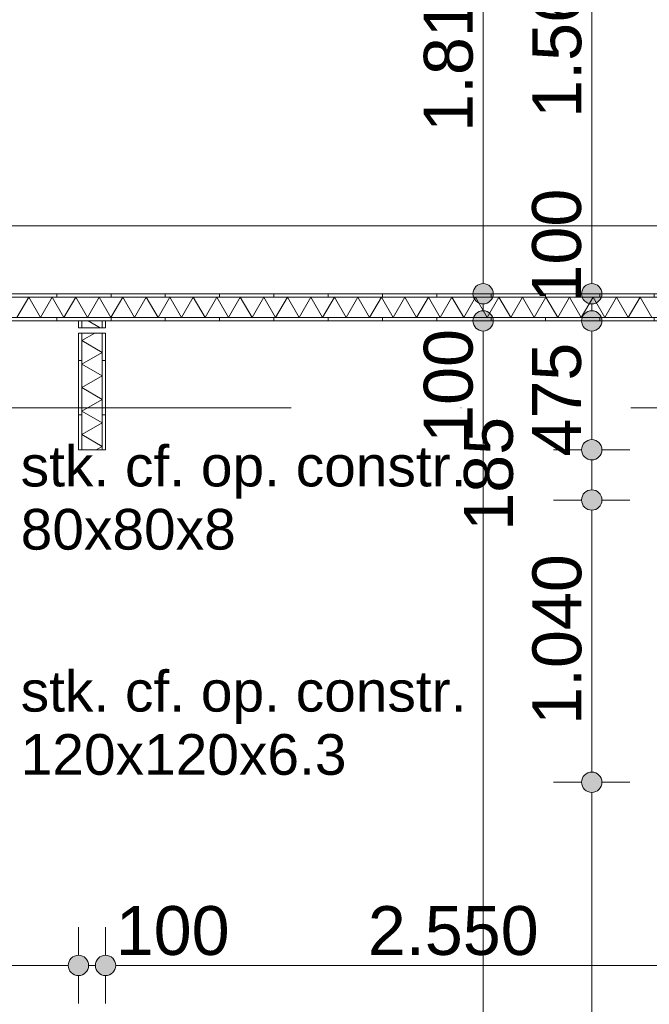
# Model space of a CAD drawing. Header units: millimetres. Extents: x -54205 to 167969, y -3415 to 61516.
# Tile 198 of 239: x 40064 to 42383, y 15828 to 19456. Entities that reach past the tile are written whole.
import ezdxf
from ezdxf.enums import TextEntityAlignment as Align

# ---------------------------------------------------------------- set-up
doc = ezdxf.new("R2010")
doc.units = ezdxf.units.MM
doc.header["$MEASUREMENT"] = 0
doc.linetypes.add('streep-punt', pattern=[2500, 1250, -625, 0, -625])
for name, color, linetype in [('Maatvoering 1_ 100', 7, 'Continuous'), ('Maatvoering 1_ 100 2D arcering', 7, 'Continuous'), ('New_22 NC Binnenwanden', 7, 'Continuous'), ('New_22 NC Binnenwanden Doorsnede-arcering', 7, 'Continuous'), ('New_22 NC Binnenwanden Laagscheidingslijnen', 7, 'Continuous'), ('New_Maatvoering 1_ 100', 7, 'Continuous'), ('New_Maatvoering 1_ 100 2D arcering', 7, 'Continuous'), ('New_Ruimtefuncties Zone omranding', 7, 'Continuous'), ('Stramien', 7, 'Continuous')]:
    doc.layers.add(name, color=color, linetype=linetype)
doc.styles.add('GENERATED_STYLE_1', font='arial.ttf')
doc.styles.add('GENERATED_STYLE_2', font='arial.ttf')
doc.dimstyles.new('GENERATED_STYLE__12', dxfattribs={"dimtxt": 0.18, "dimasz": 136.8, "dimexe": 0.18, "dimexo": 0.0625, "dimgap": 0, "dimtad": 0, "dimtih": 1, "dimtoh": 1, "dimdec": 4, "dimzin": 0, "dimdsep": 46, "dimcen": 0.09, "dimadec": 0, "dimazin": 0, "dimtfac": 1, "dimtdec": 4, "dimtmove": 0, "dimatfit": 3, "dimldrblk": 'ARROWHEAD_5', "dimfxl": 1, "dimtolj": 1, "dimtzin": 0, "dimarcsym": 0})
doc.dimstyles.new('GENERATED_STYLE__3', dxfattribs={"dimtxt": 179.999995, "dimasz": 142.5, "dimexe": 0.18, "dimexo": 0.0625, "dimgap": 0, "dimtad": 1, "dimtih": 1, "dimtoh": 1, "dimdec": 0, "dimzin": 0, "dimdsep": 46, "dimtxsty": 'GENERATED_STYLE_1', "dimblk": 'ARROWHEAD_11', "dimblk1": 'ARROWHEAD_11', "dimblk2": 'ARROWHEAD_11', "dimcen": 0.09, "dimse1": 1, "dimse2": 1, "dimclrd": 1, "dimclre": 1, "dimclrt": 2, "dimadec": 1, "dimazin": 0, "dimtfac": 1, "dimtdec": 4, "dimtmove": 0, "dimatfit": 3, "dimfxl": 1, "dimtolj": 1, "dimtzin": 0, "dimarcsym": 0})
doc.dimstyles.new('GENERATED_STYLE__4', dxfattribs={"dimtxt": 250, "dimasz": 142.5, "dimexe": 0.18, "dimexo": 0.0625, "dimgap": 0, "dimtad": 1, "dimdec": 0, "dimzin": 0, "dimdsep": 46, "dimtxsty": 'GENERATED_STYLE_2', "dimblk": 'ARROWHEAD_11', "dimblk1": 'ARROWHEAD_11', "dimblk2": 'ARROWHEAD_11', "dimcen": 0.09, "dimse1": 1, "dimse2": 1, "dimclrd": 1, "dimclre": 1, "dimclrt": 2, "dimadec": 1, "dimazin": 0, "dimtfac": 1, "dimtdec": 4, "dimtmove": 0, "dimatfit": 3, "dimfxl": 1, "dimtolj": 1, "dimtzin": 0, "dimarcsym": 0})
doc.dimstyles.new('GENERATED_STYLE__7', dxfattribs={"dimtxt": 179.999995, "dimasz": 142.5, "dimexe": 0.18, "dimexo": 0.0625, "dimgap": 0, "dimtad": 1, "dimdec": 0, "dimzin": 0, "dimdsep": 46, "dimtxsty": 'GENERATED_STYLE_1', "dimblk": 'ARROWHEAD_11', "dimblk1": 'ARROWHEAD_11', "dimblk2": 'ARROWHEAD_11', "dimcen": 0.09, "dimse1": 1, "dimse2": 1, "dimclrd": 1, "dimclre": 1, "dimclrt": 2, "dimadec": 1, "dimazin": 0, "dimtfac": 1, "dimtdec": 4, "dimtmove": 0, "dimatfit": 3, "dimfxl": 1, "dimtolj": 1, "dimtzin": 0, "dimarcsym": 0})
doc.dimstyles.new('GENERATED_STYLE__9', dxfattribs={"dimtxt": 179.999995, "dimasz": 142.5, "dimexe": 0.18, "dimexo": 0.0625, "dimgap": 0, "dimtad": 1, "dimdec": 0, "dimzin": 0, "dimdsep": 46, "dimtxsty": 'GENERATED_STYLE_1', "dimblk": 'ARROWHEAD_11', "dimblk1": 'ARROWHEAD_11', "dimblk2": 'ARROWHEAD_11', "dimcen": 0.09, "dimse1": 1, "dimse2": 1, "dimclrd": 1, "dimclre": 1, "dimclrt": 2, "dimadec": 1, "dimazin": 0, "dimtfac": 1, "dimtdec": 4, "dimtmove": 2, "dimatfit": 3, "dimfxl": 1, "dimtolj": 1, "dimtzin": 0, "dimarcsym": 0})
pattern_1 = [(270, (0, 0), (200, 0), [])]
pattern_2 = [(1e-14, (0, 0), (0, 200), [])]

# ---------------------------------------------------------------- blocks, each defined once
blk = doc.blocks.new('*X671')
at = {"layer": 'New_22 NC Binnenwanden Doorsnede-arcering', "color": 7, "linetype": 'Continuous', "lineweight": 0}
for p, q in [((40097, 18433.4), (40053.7, 18358.4)), ((40097, 18433.4), (40140.3, 18358.4)), ((40183.6, 18433.4), (40140.3, 18358.4)), ((40183.6, 18433.4), (40226.9, 18358.4)), ((40270.2, 18433.4), (40226.9, 18358.4)), ((40270.2, 18433.4), (40313.5, 18358.4)), ((40356.8, 18433.4), (40313.5, 18358.4)), ((40356.8, 18433.4), (40400.1, 18358.4)), ((40443.4, 18433.4), (40400.1, 18358.4)), ((40443.4, 18433.4), (40486.7, 18358.4)), ((40530, 18433.4), (40486.7, 18358.4)), ((40530, 18433.4), (40573.3, 18358.4)), ((40616.6, 18433.4), (40573.3, 18358.4)), ((40616.6, 18433.4), (40659.9, 18358.4)), ((40703.2, 18433.4), (40659.9, 18358.4)), ((40703.2, 18433.4), (40746.5, 18358.4)), ((40789.8, 18433.4), (40746.5, 18358.4)), ((40789.8, 18433.4), (40833.1, 18358.4)), ((40876.4, 18433.4), (40833.1, 18358.4)), ((40876.4, 18433.4), (40919.7, 18358.4)), ((40963, 18433.4), (40919.7, 18358.4)), ((40963, 18433.4), (41006.3, 18358.4)), ((41049.6, 18433.4), (41006.3, 18358.4)), ((41049.6, 18433.4), (41092.9, 18358.4)), ((41136.2, 18433.4), (41092.9, 18358.4)), ((41136.2, 18433.4), (41179.5, 18358.4)), ((41222.8, 18433.4), (41179.5, 18358.4)), ((41222.8, 18433.4), (41266.1, 18358.4)), ((41309.4, 18433.4), (41266.1, 18358.4)), ((41309.4, 18433.4), (41352.7, 18358.4)), ((41396, 18433.4), (41352.7, 18358.4)), ((41396, 18433.4), (41439.3, 18358.4)), ((41482.6, 18433.4), (41439.3, 18358.4)), ((41482.6, 18433.4), (41525.9, 18358.4)), ((41569.2, 18433.4), (41525.9, 18358.4)), ((41569.2, 18433.4), (41612.5, 18358.4)), ((41655.8, 18433.4), (41612.5, 18358.4)), ((41655.8, 18433.4), (41699.1, 18358.4)), ((41742.4, 18433.4), (41699.1, 18358.4)), ((41742.4, 18433.4), (41785.7, 18358.4)), ((41829, 18433.4), (41785.7, 18358.4)), ((41829, 18433.4), (41872.3, 18358.4)), ((41915.6, 18433.4), (41872.3, 18358.4)), ((41915.6, 18433.4), (41958.9, 18358.4)), ((42002.2, 18433.4), (41958.9, 18358.4)), ((42002.2, 18433.4), (42045.5, 18358.4)), ((42088.8, 18433.4), (42045.5, 18358.4)), ((42088.8, 18433.4), (42132.1, 18358.4)), ((42175.4, 18433.4), (42132.1, 18358.4)), ((42175.4, 18433.4), (42218.7, 18358.4)), ((42262, 18433.4), (42218.7, 18358.4)), ((42262, 18433.4), (42305.3, 18358.4)), ((42348.6, 18433.4), (42305.3, 18358.4)), ((42348.6, 18433.4), (42391.9, 18358.4))]:
    blk.add_line(p, q, dxfattribs=at)
blk = doc.blocks.new('Wall_226_1', base_point=(43200, 18345.9))
at = {"layer": 'New_22 NC Binnenwanden Doorsnede-arcering', "linetype": 'Continuous', "lineweight": 0, "true_color": 0x000000}
h = blk.add_hatch(dxfattribs=at)
h.set_pattern_fill('930_Lijnen_vert_200_0001', color=18, style=0, pattern_type=2)
h.set_pattern_definition(pattern_1)
h.paths.add_polyline_path([(39042.5, 18433.4), (43200, 18433.4), (43200, 18445.9), (39042.5, 18445.9)])
h = blk.add_hatch(dxfattribs=at)
h.set_pattern_fill('930_Lijnen_vert_200_0001', color=18, style=0, pattern_type=2)
h.set_pattern_definition(pattern_1)
h.paths.add_polyline_path([(39130, 18345.9), (43200, 18345.9), (43200, 18358.4), (39130, 18358.4)])
at = {"layer": 'New_22 NC Binnenwanden', "color": 1, "linetype": 'Continuous', "lineweight": 0, "flags": 128}
for points in [[(43200, 18445.9), (39030, 18445.9)], [(39130, 18345.9), (40280, 18345.9)], [(40292.5, 18345.9), (40367.5, 18345.9)], [(40380, 18345.9), (42930, 18345.9)]]:
    blk.add_lwpolyline(points, dxfattribs=at)
at = {"layer": 'New_22 NC Binnenwanden Laagscheidingslijnen', "color": 1, "linetype": 'Continuous', "lineweight": 0}
for p, q in [((43200, 18433.4), (39117.5, 18433.4)), ((39117.5, 18358.4), (43200, 18358.4))]:
    blk.add_line(p, q, dxfattribs=at)
at = {"layer": 'New_22 NC Binnenwanden', "color": 1, "lineweight": 0}
blk.add_blockref('*X671', (0, 0), dxfattribs=at)
blk = doc.blocks.new('*X674')
at = {"layer": 'New_22 NC Binnenwanden Doorsnede-arcering', "color": 7, "linetype": 'Continuous', "lineweight": 0}
blk.add_line((40316.4, 18345.9), (40359.7, 18320.9), dxfattribs=at)
blk = doc.blocks.new('*X675')
at = {"layer": 'New_22 NC Binnenwanden Doorsnede-arcering', "color": 7, "linetype": 'Continuous', "lineweight": 0}
for p, q in [((40292.5, 18273.1), (40340.6, 18300.9)), ((40292.5, 18273.1), (40367.5, 18229.8)), ((40292.5, 18186.5), (40367.5, 18229.8)), ((40292.5, 18186.5), (40367.5, 18143.2)), ((40292.5, 18099.9), (40367.5, 18143.2)), ((40292.5, 18099.9), (40367.5, 18056.6)), ((40292.5, 18013.3), (40367.5, 18056.6)), ((40292.5, 18013.3), (40367.5, 17970)), ((40292.5, 17926.7), (40367.5, 17970)), ((40292.5, 17926.7), (40367.5, 17883.4)), ((40345.8, 17870.9), (40367.5, 17883.4))]:
    blk.add_line(p, q, dxfattribs=at)
blk = doc.blocks.new('Wall_227_1', base_point=(40380, 17870.9))
at = {"layer": 'New_22 NC Binnenwanden Doorsnede-arcering', "linetype": 'Continuous', "lineweight": 0, "true_color": 0x000000}
h = blk.add_hatch(dxfattribs=at)
h.set_pattern_fill('930_Lijnen_vert_200_0001', color=18, style=0, pattern_type=2)
h.set_pattern_definition(pattern_2)
h.paths.add_polyline_path([(40280, 18345.9), (40280, 18320.9), (40292.5, 18320.9), (40292.5, 18345.9)])
h = blk.add_hatch(dxfattribs=at)
h.set_pattern_fill('930_Lijnen_vert_200_0001', color=18, style=0, pattern_type=2)
h.set_pattern_definition(pattern_2)
h.paths.add_polyline_path([(40380, 18320.9), (40380, 18345.9), (40367.5, 18345.9), (40367.5, 18320.9)])
h = blk.add_hatch(dxfattribs=at)
h.set_pattern_fill('930_Lijnen_vert_200_0001', color=18, style=0, pattern_type=2)
h.set_pattern_definition(pattern_2)
h.paths.add_polyline_path([(40280, 18300.9), (40280, 17870.9), (40292.5, 17870.9), (40292.5, 18300.9)])
h = blk.add_hatch(dxfattribs=at)
h.set_pattern_fill('930_Lijnen_vert_200_0001', color=18, style=0, pattern_type=2)
h.set_pattern_definition(pattern_2)
h.paths.add_polyline_path([(40380, 17870.9), (40380, 18300.9), (40367.5, 18300.9), (40367.5, 17870.9)])
at = {"layer": 'New_22 NC Binnenwanden', "color": 1, "linetype": 'Continuous', "lineweight": 0, "flags": 128}
for points in [[(40280, 18345.9), (40280, 18320.9)], [(40367.5, 18345.9), (40292.5, 18345.9)], [(40380, 18320.9), (40380, 18345.9)], [(40280, 18300.9), (40280, 17870.9)], [(40380, 17870.9), (40380, 18300.9)], [(40280, 17870.9), (40380, 17870.9)]]:
    blk.add_lwpolyline(points, dxfattribs=at)
at = {"layer": 'New_22 NC Binnenwanden Laagscheidingslijnen', "color": 1, "linetype": 'Continuous', "lineweight": 0}
for p, q in [((40292.5, 18345.9), (40292.5, 18320.9)), ((40367.5, 18320.9), (40367.5, 18345.9)), ((40280, 18320.9), (40292.5, 18320.9)), ((40292.5, 18300.9), (40280, 18300.9)), ((40292.5, 18320.9), (40367.5, 18320.9)), ((40292.5, 18300.9), (40292.5, 17870.9)), ((40367.5, 18300.9), (40292.5, 18300.9)), ((40367.5, 18320.9), (40380, 18320.9)), ((40380, 18300.9), (40367.5, 18300.9)), ((40367.5, 17870.9), (40367.5, 18300.9))]:
    blk.add_line(p, q, dxfattribs=at)
at = {"layer": 'New_22 NC Binnenwanden', "color": 1, "lineweight": 0}
for name in ['*X674', '*X675']:
    blk.add_blockref(name, (0, 0), dxfattribs=at)
blk = doc.blocks.new('Standard grid marker_3')
at = {"layer": 'Stramien', "color": 1, "linetype": 'streep-punt', "lineweight": 0}
blk.add_line((1000, 0), (33165, 0), dxfattribs=at)
at = {"layer": 'Stramien', "color": 2, "lineweight": 0, "style": 'GENERATED_STYLE_1'}
blk.add_attdef('AC_MarkerText_1', text='', height=350, dxfattribs=at).set_placement((-500, 175), align=Align.TOP_CENTER)
blk = doc.blocks.new('*D1253')
at = {"layer": 'Maatvoering 1_ 100 2D arcering', "linetype": 'Continuous', "lineweight": 0}
for points in [[(64027.5, 56215.9), (64030.4, 56201.6), (64038.5, 56189.4), (64050.6, 56181.3), (64065, 56178.4), (64079.4, 56181.3), (64091.5, 56189.4), (64099.6, 56201.6), (64102.5, 56215.9), (64099.6, 56230.3), (64091.5, 56242.4), (64079.4, 56250.6), (64065, 56253.4), (64050.6, 56250.6), (64038.5, 56242.4), (64030.4, 56230.3)], [(64027.5, 3115.7), (64030.4, 3101.3), (64038.5, 3089.2), (64050.6, 3081), (64065, 3078.2), (64079.4, 3081), (64091.5, 3089.2), (64099.6, 3101.3), (64102.5, 3115.7), (64099.6, 3130), (64091.5, 3142.2), (64079.4, 3150.3), (64065, 3153.2), (64050.6, 3150.3), (64038.5, 3142.2), (64030.4, 3130)]]:
    blk.add_hatch(color=1, dxfattribs=at).paths.add_polyline_path(points)
at = {"layer": 'Maatvoering 1_ 100', "color": 1, "linetype": 'Continuous', "lineweight": 0}
for p, q in [((64065, 56253.4), (64065, 56290.9)), ((64027.5, 56215.9), (63924.4, 56215.9)), ((64205.6, 56215.9), (64102.5, 56215.9)), ((64065, 3153.2), (64065, 56178.4)), ((64027.5, 3115.7), (63924.4, 3115.7)), ((64205.6, 3115.7), (64102.5, 3115.7)), ((64065, 3040.7), (64065, 3078.2))]:
    blk.add_line(p, q, dxfattribs=at)
for centre in [(64065, 56215.9), (64065, 3115.7)]:
    blk.add_circle(centre, 37.5, dxfattribs=at)
at = {"layer": 'Maatvoering 1_ 100', "color": 2, "lineweight": 0, "insert": (64015, 29141.5), "char_height": 250, "attachment_point": 7, "rotation": 90, "style": 'GENERATED_STYLE_2'}
blk.add_mtext('\\A1;{\\pql;\\fArial|b1|i0|c0|p0;\\W1.000000;53.100}', dxfattribs=at)
blk = doc.blocks.new('ARROWHEAD_11')
at = {"color": 0, "linetype": 'Continuous', "lineweight": 0}
blk.add_line((0, 0), (-1, 0), dxfattribs=at)
at = {"color": 0, "linetype": 'Continuous', "lineweight": 0, "const_width": 0.25, "flags": 128}
blk.add_lwpolyline([(-0.125, 0, 1), (0.125, 0, 1)], format="xyb", close=True, dxfattribs=at)
blk = doc.blocks.new('*D1422')
at = {"layer": 'New_Maatvoering 1_ 100 2D arcering', "linetype": 'Continuous', "lineweight": 0}
for points in [[(36037.5, 15570.9), (36040.4, 15556.6), (36048.5, 15544.4), (36060.6, 15536.3), (36075, 15533.4), (36089.4, 15536.3), (36101.5, 15544.4), (36109.6, 15556.6), (36112.5, 15570.9), (36109.6, 15585.3), (36101.5, 15597.4), (36089.4, 15605.6), (36075, 15608.4), (36060.6, 15605.6), (36048.5, 15597.4), (36040.4, 15585.3)], [(42987.5, 15570.9), (42990.4, 15556.6), (42998.5, 15544.4), (43010.6, 15536.3), (43025, 15533.4), (43039.4, 15536.3), (43051.5, 15544.4), (43059.6, 15556.6), (43062.5, 15570.9), (43059.6, 15585.3), (43051.5, 15597.4), (43039.4, 15605.6), (43025, 15608.4), (43010.6, 15605.6), (42998.5, 15597.4), (42990.4, 15585.3)]]:
    blk.add_hatch(color=1, dxfattribs=at).paths.add_polyline_path(points)
at = {"layer": 'New_Maatvoering 1_ 100', "color": 1, "linetype": 'Continuous', "lineweight": 0}
for p, q in [((36075, 15608.4), (36075, 15711.5)), ((43025, 15608.4), (43025, 15711.5)), ((36000, 15570.9), (36037.5, 15570.9)), ((36112.5, 15570.9), (42987.5, 15570.9)), ((36075, 15430.3), (36075, 15533.4)), ((43025, 15430.3), (43025, 15533.4))]:
    blk.add_line(p, q, dxfattribs=at)
for centre in [(36075, 15570.9), (43025, 15570.9)]:
    blk.add_circle(centre, 37.5, dxfattribs=at)
at = {"layer": 'New_Maatvoering 1_ 100', "color": 2, "lineweight": 0, "char_height": 180, "attachment_point": 7, "style": 'GENERATED_STYLE_1'}
for s, insert in [('\\A1;{\\pql;\\fArial|b0|i0|c0|p0;\\W1.000000;6.950}', (39241.1, 15606.9)), ('\\A1;{\\pql;\\fArial|b0|i0|c0|p0;\\W1.000000;250}', (42575.6, 15606.9))]:
    blk.add_mtext(s, dxfattribs=dict(at, insert=insert))
blk = doc.blocks.new('*D1430')
at = {"layer": 'New_Maatvoering 1_ 100 2D arcering', "linetype": 'Continuous', "lineweight": 0}
for points in [[(39092.5, 15970.9), (39095.4, 15956.6), (39103.5, 15944.4), (39115.6, 15936.3), (39130, 15933.4), (39144.4, 15936.3), (39156.5, 15944.4), (39164.6, 15956.6), (39167.5, 15970.9), (39164.6, 15985.3), (39156.5, 15997.4), (39144.4, 16005.6), (39130, 16008.4), (39115.6, 16005.6), (39103.5, 15997.4), (39095.4, 15985.3)], [(40242.5, 15970.9), (40245.4, 15956.6), (40253.5, 15944.4), (40265.6, 15936.3), (40280, 15933.4), (40294.4, 15936.3), (40306.5, 15944.4), (40314.6, 15956.6), (40317.5, 15970.9), (40314.6, 15985.3), (40306.5, 15997.4), (40294.4, 16005.6), (40280, 16008.4), (40265.6, 16005.6), (40253.5, 15997.4), (40245.4, 15985.3)]]:
    blk.add_hatch(color=1, dxfattribs=at).paths.add_polyline_path(points)
at = {"layer": 'New_Maatvoering 1_ 100', "color": 1, "linetype": 'Continuous', "lineweight": 0}
for p, q in [((39130, 16008.4), (39130, 16111.5)), ((40280, 16008.4), (40280, 16111.5)), ((39167.5, 15970.9), (40242.5, 15970.9)), ((39130, 15830.3), (39130, 15933.4)), ((40280, 15830.3), (40280, 15933.4))]:
    blk.add_line(p, q, dxfattribs=at)
for centre in [(39130, 15970.9), (40280, 15970.9)]:
    blk.add_circle(centre, 37.5, dxfattribs=at)
at = {"layer": 'New_Maatvoering 1_ 100', "color": 2, "lineweight": 0, "insert": (39396.1, 16006.9), "char_height": 180, "attachment_point": 7, "style": 'GENERATED_STYLE_1'}
blk.add_mtext('\\A1;{\\pql;\\fArial|b0|i0|c0|p0;\\W1.000000;1.150}', dxfattribs=at)
blk = doc.blocks.new('*D1431')
at = {"layer": 'New_Maatvoering 1_ 100 2D arcering', "linetype": 'Continuous', "lineweight": 0}
for points in [[(40242.5, 15970.9), (40245.4, 15956.6), (40253.5, 15944.4), (40265.6, 15936.3), (40280, 15933.4), (40294.4, 15936.3), (40306.5, 15944.4), (40314.6, 15956.6), (40317.5, 15970.9), (40314.6, 15985.3), (40306.5, 15997.4), (40294.4, 16005.6), (40280, 16008.4), (40265.6, 16005.6), (40253.5, 15997.4), (40245.4, 15985.3)], [(40342.5, 15970.9), (40345.4, 15956.6), (40353.5, 15944.4), (40365.6, 15936.3), (40380, 15933.4), (40394.4, 15936.3), (40406.5, 15944.4), (40414.6, 15956.6), (40417.5, 15970.9), (40414.6, 15985.3), (40406.5, 15997.4), (40394.4, 16005.6), (40380, 16008.4), (40365.6, 16005.6), (40353.5, 15997.4), (40345.4, 15985.3)]]:
    blk.add_hatch(color=1, dxfattribs=at).paths.add_polyline_path(points)
at = {"layer": 'New_Maatvoering 1_ 100', "color": 1, "linetype": 'Continuous', "lineweight": 0}
for p, q in [((40280, 16008.4), (40280, 16111.5)), ((40380, 16008.4), (40380, 16111.5)), ((40317.5, 15970.9), (40342.5, 15970.9)), ((40280, 15830.3), (40280, 15933.4)), ((40380, 15830.3), (40380, 15933.4))]:
    blk.add_line(p, q, dxfattribs=at)
for centre in [(40280, 15970.9), (40380, 15970.9)]:
    blk.add_circle(centre, 37.5, dxfattribs=at)
blk = doc.blocks.new('*D1432')
at = {"layer": 'New_Maatvoering 1_ 100 2D arcering', "linetype": 'Continuous', "lineweight": 0}
for points in [[(40342.5, 15970.9), (40345.4, 15956.6), (40353.5, 15944.4), (40365.6, 15936.3), (40380, 15933.4), (40394.4, 15936.3), (40406.5, 15944.4), (40414.6, 15956.6), (40417.5, 15970.9), (40414.6, 15985.3), (40406.5, 15997.4), (40394.4, 16005.6), (40380, 16008.4), (40365.6, 16005.6), (40353.5, 15997.4), (40345.4, 15985.3)], [(42892.5, 15970.9), (42895.4, 15956.6), (42903.5, 15944.4), (42915.6, 15936.3), (42930, 15933.4), (42944.4, 15936.3), (42956.5, 15944.4), (42964.6, 15956.6), (42967.5, 15970.9), (42964.6, 15985.3), (42956.5, 15997.4), (42944.4, 16005.6), (42930, 16008.4), (42915.6, 16005.6), (42903.5, 15997.4), (42895.4, 15985.3)]]:
    blk.add_hatch(color=1, dxfattribs=at).paths.add_polyline_path(points)
at = {"layer": 'New_Maatvoering 1_ 100', "color": 1, "linetype": 'Continuous', "lineweight": 0}
for p, q in [((40380, 16008.4), (40380, 16111.5)), ((42930, 16008.4), (42930, 16111.5)), ((40417.5, 15970.9), (42892.5, 15970.9)), ((40380, 15830.3), (40380, 15933.4)), ((42930, 15830.3), (42930, 15933.4))]:
    blk.add_line(p, q, dxfattribs=at)
for centre in [(40380, 15970.9), (42930, 15970.9)]:
    blk.add_circle(centre, 37.5, dxfattribs=at)
at = {"layer": 'New_Maatvoering 1_ 100', "color": 2, "lineweight": 0, "char_height": 180, "attachment_point": 7, "style": 'GENERATED_STYLE_1'}
for s, insert in [('\\A1;{\\pql;\\fArial|b0|i0|c0|p0;\\W1.000000;100}', (40417.5, 16006.9)), ('\\A1;{\\pql;\\fArial|b0|i0|c0|p0;\\W1.000000;2.550}', (41346.1, 16006.9))]:
    blk.add_mtext(s, dxfattribs=dict(at, insert=insert))
blk = doc.blocks.new('*D1475')
at = {"layer": 'New_Maatvoering 1_ 100 2D arcering', "linetype": 'Continuous', "lineweight": 0}
for points in [[(38992.5, 18695.9), (38995.4, 18681.6), (39003.5, 18669.4), (39015.6, 18661.3), (39030, 18658.4), (39044.4, 18661.3), (39056.5, 18669.4), (39064.6, 18681.6), (39067.5, 18695.9), (39064.6, 18710.3), (39056.5, 18722.4), (39044.4, 18730.6), (39030, 18733.4), (39015.6, 18730.6), (39003.5, 18722.4), (38995.4, 18710.3)], [(47182.5, 18695.9), (47185.4, 18681.6), (47193.5, 18669.4), (47205.6, 18661.3), (47220, 18658.4), (47234.4, 18661.3), (47246.5, 18669.4), (47254.6, 18681.6), (47257.5, 18695.9), (47254.6, 18710.3), (47246.5, 18722.4), (47234.4, 18730.6), (47220, 18733.4), (47205.6, 18730.6), (47193.5, 18722.4), (47185.4, 18710.3)]]:
    blk.add_hatch(color=1, dxfattribs=at).paths.add_polyline_path(points)
at = {"layer": 'New_Maatvoering 1_ 100', "color": 1, "linetype": 'Continuous', "lineweight": 0}
for p, q in [((39030, 18733.4), (39030, 18836.5)), ((47220, 18733.4), (47220, 18836.5)), ((39067.5, 18695.9), (47182.5, 18695.9)), ((39030, 18555.3), (39030, 18658.4)), ((47220, 18555.3), (47220, 18658.4))]:
    blk.add_line(p, q, dxfattribs=at)
for centre in [(39030, 18695.9), (47220, 18695.9)]:
    blk.add_circle(centre, 37.5, dxfattribs=at)
at = {"layer": 'New_Maatvoering 1_ 100', "color": 2, "lineweight": 0, "insert": (42816.1, 18731.9), "char_height": 180, "attachment_point": 7, "style": 'GENERATED_STYLE_1'}
blk.add_mtext('\\A1;{\\pql;\\fArial|b0|i0|c0|p0;\\W1.000000;8.190}', dxfattribs=at)
blk = doc.blocks.new('*D1494')
at = {"layer": 'New_Maatvoering 1_ 100 2D arcering', "linetype": 'Continuous', "lineweight": 0}
for points in [[(41733.2, 18345.9), (41736.1, 18331.6), (41744.2, 18319.4), (41756.4, 18311.3), (41770.7, 18308.4), (41785.1, 18311.3), (41797.2, 18319.4), (41805.4, 18331.6), (41808.2, 18345.9), (41805.4, 18360.3), (41797.2, 18372.4), (41785.1, 18380.6), (41770.7, 18383.4), (41756.4, 18380.6), (41744.2, 18372.4), (41736.1, 18360.3)], [(41733.2, 10990.9), (41736.1, 10976.6), (41744.2, 10964.4), (41756.4, 10956.3), (41770.7, 10953.4), (41785.1, 10956.3), (41797.2, 10964.4), (41805.4, 10976.6), (41808.2, 10990.9), (41805.4, 11005.3), (41797.2, 11017.4), (41785.1, 11025.6), (41770.7, 11028.4), (41756.4, 11025.6), (41744.2, 11017.4), (41736.1, 11005.3)]]:
    blk.add_hatch(color=1, dxfattribs=at).paths.add_polyline_path(points)
at = {"layer": 'New_Maatvoering 1_ 100', "color": 1, "linetype": 'Continuous', "lineweight": 0}
for p, q in [((41733.2, 18345.9), (41630.1, 18345.9)), ((41911.3, 18345.9), (41808.2, 18345.9)), ((41770.7, 11028.4), (41770.7, 18308.4)), ((41733.2, 10990.9), (41630.1, 10990.9)), ((41911.3, 10990.9), (41808.2, 10990.9)), ((41770.7, 10915.9), (41770.7, 10953.4))]:
    blk.add_line(p, q, dxfattribs=at)
for centre in [(41770.7, 18345.9), (41770.7, 10990.9)]:
    blk.add_circle(centre, 37.5, dxfattribs=at)
at = {"layer": 'New_Maatvoering 1_ 100', "color": 2, "lineweight": 0, "char_height": 180, "attachment_point": 7, "rotation": 90, "style": 'GENERATED_STYLE_1'}
for s, insert in [('\\A1;{\\pql;\\fArial|b0|i0|c0|p0;\\W1.000000;100}', (41734.7, 17896.5)), ('\\A1;{\\pql;\\fArial|b0|i0|c0|p0;\\W1.000000;7.355}', (41734.7, 14359.5))]:
    blk.add_mtext(s, dxfattribs=dict(at, insert=insert))
blk = doc.blocks.new('*D1495')
at = {"layer": 'New_Maatvoering 1_ 100 2D arcering', "linetype": 'Continuous', "lineweight": 0}
for points in [[(41733.2, 18445.9), (41736.1, 18431.6), (41744.2, 18419.4), (41756.4, 18411.3), (41770.7, 18408.4), (41785.1, 18411.3), (41797.2, 18419.4), (41805.4, 18431.6), (41808.2, 18445.9), (41805.4, 18460.3), (41797.2, 18472.4), (41785.1, 18480.6), (41770.7, 18483.4), (41756.4, 18480.6), (41744.2, 18472.4), (41736.1, 18460.3)], [(41733.2, 18345.9), (41736.1, 18331.6), (41744.2, 18319.4), (41756.4, 18311.3), (41770.7, 18308.4), (41785.1, 18311.3), (41797.2, 18319.4), (41805.4, 18331.6), (41808.2, 18345.9), (41805.4, 18360.3), (41797.2, 18372.4), (41785.1, 18380.6), (41770.7, 18383.4), (41756.4, 18380.6), (41744.2, 18372.4), (41736.1, 18360.3)]]:
    blk.add_hatch(color=1, dxfattribs=at).paths.add_polyline_path(points)
at = {"layer": 'New_Maatvoering 1_ 100', "color": 1, "linetype": 'Continuous', "lineweight": 0}
for p, q in [((41733.2, 18445.9), (41630.1, 18445.9)), ((41911.3, 18445.9), (41808.2, 18445.9)), ((41770.7, 18383.4), (41770.7, 18408.4)), ((41733.2, 18345.9), (41630.1, 18345.9)), ((41911.3, 18345.9), (41808.2, 18345.9))]:
    blk.add_line(p, q, dxfattribs=at)
for centre in [(41770.7, 18445.9), (41770.7, 18345.9)]:
    blk.add_circle(centre, 37.5, dxfattribs=at)
blk = doc.blocks.new('*D1496')
at = {"layer": 'New_Maatvoering 1_ 100 2D arcering', "linetype": 'Continuous', "lineweight": 0}
for points in [[(41733.2, 20255.9), (41736.1, 20241.6), (41744.2, 20229.4), (41756.4, 20221.3), (41770.7, 20218.4), (41785.1, 20221.3), (41797.2, 20229.4), (41805.4, 20241.6), (41808.2, 20255.9), (41805.4, 20270.3), (41797.2, 20282.4), (41785.1, 20290.6), (41770.7, 20293.4), (41756.4, 20290.6), (41744.2, 20282.4), (41736.1, 20270.3)], [(41733.2, 18445.9), (41736.1, 18431.6), (41744.2, 18419.4), (41756.4, 18411.3), (41770.7, 18408.4), (41785.1, 18411.3), (41797.2, 18419.4), (41805.4, 18431.6), (41808.2, 18445.9), (41805.4, 18460.3), (41797.2, 18472.4), (41785.1, 18480.6), (41770.7, 18483.4), (41756.4, 18480.6), (41744.2, 18472.4), (41736.1, 18460.3)]]:
    blk.add_hatch(color=1, dxfattribs=at).paths.add_polyline_path(points)
at = {"layer": 'New_Maatvoering 1_ 100', "color": 1, "linetype": 'Continuous', "lineweight": 0}
for p, q in [((41733.2, 20255.9), (41630.1, 20255.9)), ((41911.3, 20255.9), (41808.2, 20255.9)), ((41770.7, 18483.4), (41770.7, 20218.4)), ((41733.2, 18445.9), (41630.1, 18445.9)), ((41911.3, 18445.9), (41808.2, 18445.9))]:
    blk.add_line(p, q, dxfattribs=at)
for centre in [(41770.7, 20255.9), (41770.7, 18445.9)]:
    blk.add_circle(centre, 37.5, dxfattribs=at)
at = {"layer": 'New_Maatvoering 1_ 100', "color": 2, "lineweight": 0, "insert": (41734.7, 19042), "char_height": 180, "attachment_point": 7, "rotation": 90, "style": 'GENERATED_STYLE_1'}
blk.add_mtext('\\A1;{\\pql;\\fArial|b0|i0|c0|p0;\\W1.000000;1.810}', dxfattribs=at)
blk = doc.blocks.new('*D1506')
at = {"layer": 'New_Maatvoering 1_ 100 2D arcering', "linetype": 'Continuous', "lineweight": 0}
for points in [[(42133.2, 16645.9), (42136.1, 16631.6), (42144.2, 16619.4), (42156.4, 16611.3), (42170.7, 16608.4), (42185.1, 16611.3), (42197.2, 16619.4), (42205.4, 16631.6), (42208.2, 16645.9), (42205.4, 16660.3), (42197.2, 16672.4), (42185.1, 16680.6), (42170.7, 16683.4), (42156.4, 16680.6), (42144.2, 16672.4), (42136.1, 16660.3)], [(42133.2, 11930.9), (42136.1, 11916.6), (42144.2, 11904.4), (42156.4, 11896.3), (42170.7, 11893.4), (42185.1, 11896.3), (42197.2, 11904.4), (42205.4, 11916.6), (42208.2, 11930.9), (42205.4, 11945.3), (42197.2, 11957.4), (42185.1, 11965.6), (42170.7, 11968.4), (42156.4, 11965.6), (42144.2, 11957.4), (42136.1, 11945.3)]]:
    blk.add_hatch(color=1, dxfattribs=at).paths.add_polyline_path(points)
at = {"layer": 'New_Maatvoering 1_ 100', "color": 1, "linetype": 'Continuous', "lineweight": 0}
for p, q in [((42133.2, 16645.9), (42030.1, 16645.9)), ((42311.3, 16645.9), (42208.2, 16645.9)), ((42170.7, 11968.4), (42170.7, 16608.4)), ((42133.2, 11930.9), (42030.1, 11930.9)), ((42311.3, 11930.9), (42208.2, 11930.9))]:
    blk.add_line(p, q, dxfattribs=at)
for centre in [(42170.7, 16645.9), (42170.7, 11930.9)]:
    blk.add_circle(centre, 37.5, dxfattribs=at)
at = {"layer": 'New_Maatvoering 1_ 100', "color": 2, "lineweight": 0, "insert": (42134.7, 13979.5), "char_height": 180, "attachment_point": 7, "rotation": 90, "style": 'GENERATED_STYLE_1'}
blk.add_mtext('\\A1;{\\pql;\\fArial|b0|i0|c0|p0;\\W1.000000;4.715}', dxfattribs=at)
blk = doc.blocks.new('*D1507')
at = {"layer": 'New_Maatvoering 1_ 100 2D arcering', "linetype": 'Continuous', "lineweight": 0}
for points in [[(42133.2, 17685.9), (42136.1, 17671.6), (42144.2, 17659.4), (42156.4, 17651.3), (42170.7, 17648.4), (42185.1, 17651.3), (42197.2, 17659.4), (42205.4, 17671.6), (42208.2, 17685.9), (42205.4, 17700.3), (42197.2, 17712.4), (42185.1, 17720.6), (42170.7, 17723.4), (42156.4, 17720.6), (42144.2, 17712.4), (42136.1, 17700.3)], [(42133.2, 16645.9), (42136.1, 16631.6), (42144.2, 16619.4), (42156.4, 16611.3), (42170.7, 16608.4), (42185.1, 16611.3), (42197.2, 16619.4), (42205.4, 16631.6), (42208.2, 16645.9), (42205.4, 16660.3), (42197.2, 16672.4), (42185.1, 16680.6), (42170.7, 16683.4), (42156.4, 16680.6), (42144.2, 16672.4), (42136.1, 16660.3)]]:
    blk.add_hatch(color=1, dxfattribs=at).paths.add_polyline_path(points)
at = {"layer": 'New_Maatvoering 1_ 100', "color": 1, "linetype": 'Continuous', "lineweight": 0}
for p, q in [((42133.2, 17685.9), (42030.1, 17685.9)), ((42311.3, 17685.9), (42208.2, 17685.9)), ((42170.7, 16683.4), (42170.7, 17648.4)), ((42133.2, 16645.9), (42030.1, 16645.9)), ((42311.3, 16645.9), (42208.2, 16645.9))]:
    blk.add_line(p, q, dxfattribs=at)
for centre in [(42170.7, 17685.9), (42170.7, 16645.9)]:
    blk.add_circle(centre, 37.5, dxfattribs=at)
at = {"layer": 'New_Maatvoering 1_ 100', "color": 2, "lineweight": 0, "char_height": 180, "attachment_point": 7, "rotation": 90, "style": 'GENERATED_STYLE_1'}
for s, insert in [('\\A1;{\\pql;\\fArial|b0|i0|c0|p0;\\W1.000000;185}', (41882.7, 17572.5)), ('\\A1;{\\pql;\\fArial|b0|i0|c0|p0;\\W1.000000;1.040}', (42134.7, 16857))]:
    blk.add_mtext(s, dxfattribs=dict(at, insert=insert))
blk = doc.blocks.new('*D1508')
at = {"layer": 'New_Maatvoering 1_ 100 2D arcering', "linetype": 'Continuous', "lineweight": 0}
for points in [[(42133.2, 17870.9), (42136.1, 17856.6), (42144.2, 17844.4), (42156.4, 17836.3), (42170.7, 17833.4), (42185.1, 17836.3), (42197.2, 17844.4), (42205.4, 17856.6), (42208.2, 17870.9), (42205.4, 17885.3), (42197.2, 17897.4), (42185.1, 17905.6), (42170.7, 17908.4), (42156.4, 17905.6), (42144.2, 17897.4), (42136.1, 17885.3)], [(42133.2, 17685.9), (42136.1, 17671.6), (42144.2, 17659.4), (42156.4, 17651.3), (42170.7, 17648.4), (42185.1, 17651.3), (42197.2, 17659.4), (42205.4, 17671.6), (42208.2, 17685.9), (42205.4, 17700.3), (42197.2, 17712.4), (42185.1, 17720.6), (42170.7, 17723.4), (42156.4, 17720.6), (42144.2, 17712.4), (42136.1, 17700.3)]]:
    blk.add_hatch(color=1, dxfattribs=at).paths.add_polyline_path(points)
at = {"layer": 'New_Maatvoering 1_ 100', "color": 1, "linetype": 'Continuous', "lineweight": 0}
for p, q in [((42133.2, 17870.9), (42030.1, 17870.9)), ((42311.3, 17870.9), (42208.2, 17870.9)), ((42170.7, 17723.4), (42170.7, 17833.4)), ((42133.2, 17685.9), (42030.1, 17685.9)), ((42311.3, 17685.9), (42208.2, 17685.9))]:
    blk.add_line(p, q, dxfattribs=at)
for centre in [(42170.7, 17870.9), (42170.7, 17685.9)]:
    blk.add_circle(centre, 37.5, dxfattribs=at)
at = {"layer": 'New_Maatvoering 1_ 100', "color": 2, "lineweight": 0, "insert": (42133.6, 17845.9), "char_height": 180, "attachment_point": 7, "rotation": 90, "style": 'GENERATED_STYLE_1'}
blk.add_mtext('\\A1;{\\pql;\\fArial|b0|i0|c0|p0;\\W1.000000;475}', dxfattribs=at)
blk = doc.blocks.new('*D1509')
at = {"layer": 'New_Maatvoering 1_ 100 2D arcering', "linetype": 'Continuous', "lineweight": 0}
for points in [[(42133.2, 18345.9), (42136.1, 18331.6), (42144.2, 18319.4), (42156.4, 18311.3), (42170.7, 18308.4), (42185.1, 18311.3), (42197.2, 18319.4), (42205.4, 18331.6), (42208.2, 18345.9), (42205.4, 18360.3), (42197.2, 18372.4), (42185.1, 18380.6), (42170.7, 18383.4), (42156.4, 18380.6), (42144.2, 18372.4), (42136.1, 18360.3)], [(42133.2, 17870.9), (42136.1, 17856.6), (42144.2, 17844.4), (42156.4, 17836.3), (42170.7, 17833.4), (42185.1, 17836.3), (42197.2, 17844.4), (42205.4, 17856.6), (42208.2, 17870.9), (42205.4, 17885.3), (42197.2, 17897.4), (42185.1, 17905.6), (42170.7, 17908.4), (42156.4, 17905.6), (42144.2, 17897.4), (42136.1, 17885.3)]]:
    blk.add_hatch(color=1, dxfattribs=at).paths.add_polyline_path(points)
at = {"layer": 'New_Maatvoering 1_ 100', "color": 1, "linetype": 'Continuous', "lineweight": 0}
for p, q in [((42133.2, 18345.9), (42030.1, 18345.9)), ((42311.3, 18345.9), (42208.2, 18345.9)), ((42170.7, 17908.4), (42170.7, 18308.4)), ((42133.2, 17870.9), (42030.1, 17870.9)), ((42311.3, 17870.9), (42208.2, 17870.9))]:
    blk.add_line(p, q, dxfattribs=at)
for centre in [(42170.7, 18345.9), (42170.7, 17870.9)]:
    blk.add_circle(centre, 37.5, dxfattribs=at)
blk = doc.blocks.new('*D1510')
at = {"layer": 'New_Maatvoering 1_ 100 2D arcering', "linetype": 'Continuous', "lineweight": 0}
for points in [[(42133.2, 18445.9), (42136.1, 18431.6), (42144.2, 18419.4), (42156.4, 18411.3), (42170.7, 18408.4), (42185.1, 18411.3), (42197.2, 18419.4), (42205.4, 18431.6), (42208.2, 18445.9), (42205.4, 18460.3), (42197.2, 18472.4), (42185.1, 18480.6), (42170.7, 18483.4), (42156.4, 18480.6), (42144.2, 18472.4), (42136.1, 18460.3)], [(42133.2, 18345.9), (42136.1, 18331.6), (42144.2, 18319.4), (42156.4, 18311.3), (42170.7, 18308.4), (42185.1, 18311.3), (42197.2, 18319.4), (42205.4, 18331.6), (42208.2, 18345.9), (42205.4, 18360.3), (42197.2, 18372.4), (42185.1, 18380.6), (42170.7, 18383.4), (42156.4, 18380.6), (42144.2, 18372.4), (42136.1, 18360.3)]]:
    blk.add_hatch(color=1, dxfattribs=at).paths.add_polyline_path(points)
at = {"layer": 'New_Maatvoering 1_ 100', "color": 1, "linetype": 'Continuous', "lineweight": 0}
for p, q in [((42133.2, 18445.9), (42030.1, 18445.9)), ((42311.3, 18445.9), (42208.2, 18445.9)), ((42170.7, 18383.4), (42170.7, 18408.4)), ((42133.2, 18345.9), (42030.1, 18345.9)), ((42311.3, 18345.9), (42208.2, 18345.9))]:
    blk.add_line(p, q, dxfattribs=at)
for centre in [(42170.7, 18445.9), (42170.7, 18345.9)]:
    blk.add_circle(centre, 37.5, dxfattribs=at)
at = {"layer": 'New_Maatvoering 1_ 100', "color": 2, "lineweight": 0, "insert": (42133.6, 18413.5), "char_height": 180, "attachment_point": 7, "rotation": 90, "style": 'GENERATED_STYLE_1'}
blk.add_mtext('\\A1;{\\pql;\\fArial|b0|i0|c0|p0;\\W1.000000;100}', dxfattribs=at)
blk = doc.blocks.new('*D1511')
at = {"layer": 'New_Maatvoering 1_ 100 2D arcering', "linetype": 'Continuous', "lineweight": 0}
for points in [[(42133.2, 20005.9), (42136.1, 19991.6), (42144.2, 19979.4), (42156.4, 19971.3), (42170.7, 19968.4), (42185.1, 19971.3), (42197.2, 19979.4), (42205.4, 19991.6), (42208.2, 20005.9), (42205.4, 20020.3), (42197.2, 20032.4), (42185.1, 20040.6), (42170.7, 20043.4), (42156.4, 20040.6), (42144.2, 20032.4), (42136.1, 20020.3)], [(42133.2, 18445.9), (42136.1, 18431.6), (42144.2, 18419.4), (42156.4, 18411.3), (42170.7, 18408.4), (42185.1, 18411.3), (42197.2, 18419.4), (42205.4, 18431.6), (42208.2, 18445.9), (42205.4, 18460.3), (42197.2, 18472.4), (42185.1, 18480.6), (42170.7, 18483.4), (42156.4, 18480.6), (42144.2, 18472.4), (42136.1, 18460.3)]]:
    blk.add_hatch(color=1, dxfattribs=at).paths.add_polyline_path(points)
at = {"layer": 'New_Maatvoering 1_ 100', "color": 1, "linetype": 'Continuous', "lineweight": 0}
for p, q in [((42170.7, 20043.4), (42170.7, 20080.9)), ((42133.2, 20005.9), (42030.1, 20005.9)), ((42311.3, 20005.9), (42208.2, 20005.9)), ((42170.7, 18483.4), (42170.7, 19968.4)), ((42133.2, 18445.9), (42030.1, 18445.9)), ((42311.3, 18445.9), (42208.2, 18445.9))]:
    blk.add_line(p, q, dxfattribs=at)
for centre in [(42170.7, 20005.9), (42170.7, 18445.9)]:
    blk.add_circle(centre, 37.5, dxfattribs=at)
at = {"layer": 'New_Maatvoering 1_ 100', "color": 2, "lineweight": 0, "insert": (42134.7, 19094.2), "char_height": 180, "attachment_point": 7, "rotation": 90, "style": 'GENERATED_STYLE_1'}
blk.add_mtext('\\A1;{\\pql;\\fArial|b0|i0|c0|p0;\\W1.000000;1.560}', dxfattribs=at)
blk = doc.blocks.new('ARROWHEAD_5')
at = {"linetype": 'Continuous', "lineweight": 0}
blk.add_hatch(color=0, dxfattribs=at).paths.add_polyline_path([(-1, 0.2679), (0, 0), (-1, -0.2679)])
at = {"color": 0, "linetype": 'Continuous', "lineweight": 0}
blk.add_line((0, 0), (-1, 0), dxfattribs=at)

msp = doc.modelspace()

# ---------------------------------------------------------------- linework, layer by layer
at = {"layer": 'New_Ruimtefuncties Zone omranding', "color": 240, "linetype": 'Continuous', "lineweight": 0, "true_color": 0xfd1e4a, "flags": 128}
msp.add_lwpolyline([(36270, 18150.9), (39030, 18150.9), (39030, 18445.9), (41620, 18445.9), (44780, 18445.9), (47220, 18445.9), (47220, 18150.9), (50130, 18150.9), (50130, 18445.9), (54570, 18445.9), (54570, 17925.9), (57600, 17925.9), (57600, 20325.9)], dxfattribs=at)
at = {"layer": 'New_Ruimtefuncties Zone omranding', "color": 9, "linetype": 'Continuous', "lineweight": 0, "flags": 128}
msp.add_lwpolyline([(36075, 10990.9), (39525, 10990.9), (39525, 11200.9), (39675, 11200.9), (39675, 10990.9), (43125, 10990.9), (43125, 11200.9), (43195, 11200.9), (43195, 11930.9), (43025, 11930.9), (43025, 16645.9), (43125, 16645.9), (43125, 17685.9), (43025, 17685.9), (43025, 17870.9), (42930, 17870.9), (42930, 18345.9), (39870, 18345.9), (39130, 18345.9), (39130, 17870.9), (39030, 17870.9), (39030, 18140.9), (36270, 18140.9)], dxfattribs=at)

# ---------------------------------------------------------------- block references
at = {"layer": 'New_22 NC Binnenwanden', "color": 1, "lineweight": 0}
for name, p in [('Wall_226_1', (43200, 18345.9)), ('Wall_227_1', (40380, 17870.9))]:
    msp.add_blockref(name, p, dxfattribs=at)
at = {"layer": 'Stramien', "color": 1, "linetype": 'Continuous', "lineweight": 0, "xscale": -1, "zscale": 1000}
msp.add_blockref('Standard grid marker_3', (64565, 18025.9), dxfattribs=at)

# ---------------------------------------------------------------- texts
at = {"layer": 'New_Maatvoering 1_ 100', "color": 2, "linetype": 'Continuous', "lineweight": 0, "char_height": 150, "attachment_point": 4, "style": 'GENERATED_STYLE_1'}
for s, insert, line_spacing_factor in [('\\A1;{\\pql;\\fArial|b0|i0|c0|p0;\\W1.000000;stk. cf. op. constr.\\P\\pql;\\fArial|b0|i0|c0|p0;\\W1.000000;8\\fArial|b0|i0|c0|p0;\\W1.000000;0x\\fArial|b0|i0|c0|p0;\\W1.000000;8\\fArial|b0|i0|c0|p0;\\W1.000000;0x8}', (40067.5, 17693.4), 0.930982), ('\\A1;{\\pql;\\fArial|b0|i0|c0|p0;\\W1.000000;stk. cf. op. constr.\\P\\pql;\\fArial|b0|i0|c0|p0;\\W1.000000;120x120x\\fArial|b0|i0|c0|p0;\\W1.000000;6.3}', (40067.5, 16863.7), 0.931352)]:
    msp.add_mtext(s, dxfattribs=dict(at, insert=insert, line_spacing_factor=line_spacing_factor))

# ---------------------------------------------------------------- dimensions: what is measured, and where the dimension line sits
at = {"layer": 'Maatvoering 1_ 100', "color": 1, "linetype": 'Continuous', "lineweight": 0}
dim = msp.add_linear_dim(base=(64065, 56215.9), p1=(-230, 3115.7), p2=(30236, 56215.9), angle=90, dimstyle='GENERATED_STYLE__4', dxfattribs=at)
dim.commit()
dim.dimension.update_dxf_attribs({"geometry": '*D1253', "text_midpoint": (63890, 29655.4), "dimtype": 160, "text_rotation": 90})
at = {"layer": 'New_Maatvoering 1_ 100', "color": 1, "linetype": 'Continuous', "lineweight": 0}
for base, p1, p2, dimstyle, picture, middle in [((41770.7, 20255.9), (41115, 18445.9), (40980, 20255.9), 'GENERATED_STYLE__7', '*D1496', (41644.7, 19343.6)), ((42170.7, 20005.9), (41115, 18445.9), (42285, 20005.9), 'GENERATED_STYLE__9', '*D1511', (42044.7, 19395.7)), ((42170.7, 18445.9), (41165, 18345.9), (41115, 18445.9), 'GENERATED_STYLE__9', '*D1510', (42043.6, 18618.9)), ((41770.7, 18445.9), (41165, 18345.9), (41115, 18445.9), 'GENERATED_STYLE__7', '*D1495', (41644.7, 18102)), ((41770.7, 18345.9), (36075, 10990.9), (41165, 18345.9), 'GENERATED_STYLE__7', '*D1494', (41644.7, 14661.1)), ((42170.7, 18345.9), (42930, 17870.9), (41165, 18345.9), 'GENERATED_STYLE__9', '*D1509', (42043.6, 18051.3)), ((42170.7, 17870.9), (43025, 17685.9), (42930, 17870.9), 'GENERATED_STYLE__7', '*D1508', (41792.7, 17778)), ((42170.7, 17685.9), (43125, 16645.9), (43025, 17685.9), 'GENERATED_STYLE__7', '*D1507', (42044.7, 17158.6)), ((42170.7, 16645.9), (43125, 11930.9), (43125, 16645.9), 'GENERATED_STYLE__7', '*D1506', (42044.7, 14281.1))]:
    dim = msp.add_linear_dim(base=base, p1=p1, p2=p2, angle=90, dimstyle=dimstyle, dxfattribs=at)
    dim.commit()
    dim.dimension.update_dxf_attribs({"geometry": picture, "text_midpoint": middle, "dimtype": 160, "text_rotation": 90})
for base, p1, p2, picture, middle in [((47220, 18695.9), (39030, 18445.9), (47220, 18445.9), '*D1475', (43117.6, 18821.9)), ((40280, 15970.9), (39130, 18108.4), (40280, 18108.4), '*D1430', (39697.6, 16096.9)), ((40380, 15970.9), (40280, 18108.4), (40380, 18108.4), '*D1431', (40623, 16096.9)), ((42930, 15970.9), (40380, 18108.4), (42930, 17870.9), '*D1432', (41647.6, 16096.9)), ((43025, 15570.9), (36075, 15996.6), (43025, 14900.9), '*D1422', (39542.6, 15696.9))]:
    dim = msp.add_linear_dim(base=base, p1=p1, p2=p2, dimstyle='GENERATED_STYLE__3', dxfattribs=at)
    dim.commit()
    dim.dimension.update_dxf_attribs({"geometry": picture, "text_midpoint": middle, "dimtype": 160})

# ---------------------------------------------------------------- leaders
at = {"layer": 'New_Maatvoering 1_ 100', "color": 9, "linetype": 'Continuous', "lineweight": 0, "annotation_type": 0, "has_hookline": 1, "hookline_direction": 0, "text_width": 1616.2}
for points in [[(39632.9, 17952.4), (39899.3, 17693.4), (40017.5, 17686)], [(39633.7, 16644.9), (39795.8, 16863.7), (40017.5, 16856.5)]]:
    msp.add_leader(points, dimstyle='GENERATED_STYLE__12', dxfattribs=at)

doc.saveas('drawing.dxf')
